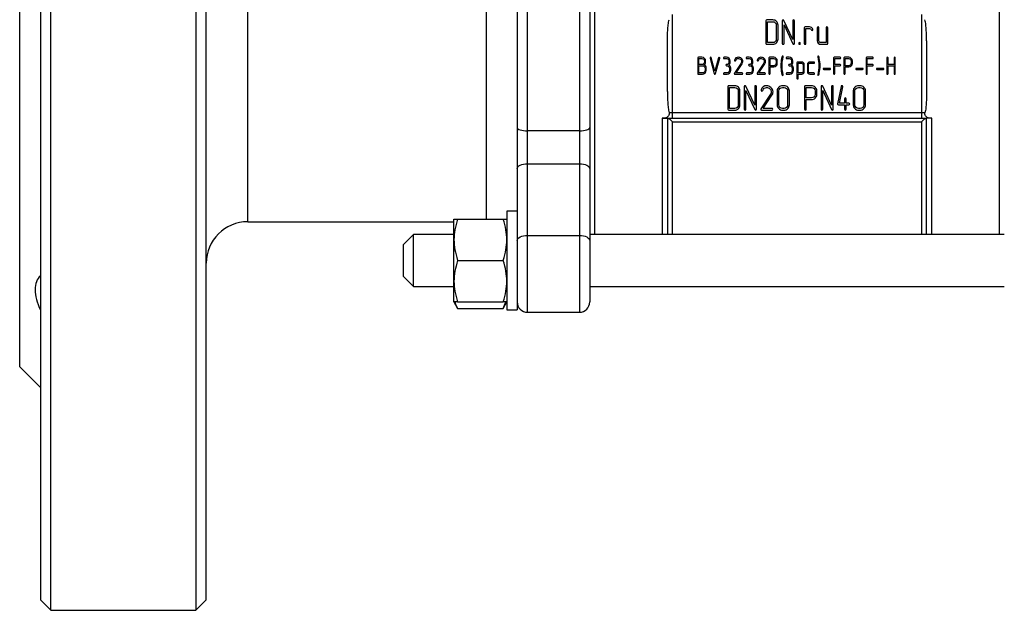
# Model space of a CAD drawing. Header units: millimetres. Extents: x -75 to 132, y -53 to 62.
# Tile 1 of 3: x -75 to 20, y -53 to 4. Entities that reach past the tile are written whole.
import ezdxf

# ---------------------------------------------------------------- set-up
doc = ezdxf.new("R2010")
doc.units = ezdxf.units.MM

msp = doc.modelspace()

# ---------------------------------------------------------------- linework, layer by layer
at = {"color": 7, "linetype": 'Continuous', "lineweight": 25}
for p, q in [((-72, -52.5), (-72, 52.5)), ((-58, 52.5), (-58, -52.5)), ((-73, 51.5), (-73, -51.5)), ((-57, -51.5), (-57, 51.5)), ((-75, -29), (-75, 29)), ((-27, 23.488), (-27, -23.488)), ((-26, -23.738), (-26, 23.738)), ((-21, 23.738), (-21, -23.738)), ((-20, 22.738), (-20, -22.738)), ((-30, 14.12), (-30, -14.738)), ((-12, -5), (-12, 5)), ((12, 5), (12, -5)), ((-3.008, 4.391), (-3.008, 2.206)), ((-2.336, 4.475), (-2.924, 4.475)), ((-2.842, 4.308), (-2.336, 4.308)), ((-2.842, 2.289), (-2.842, 4.308)), ((-1.998, 3.971), (-1.998, 2.626)), ((-1.831, 2.627), (-1.831, 3.971)), ((-1.421, 4.391), (-1.421, 2.206)), ((-0.41, 2.588), (-1.262, 4.426)), ((-1.254, 2.206), (-1.254, 4.009)), ((-1.254, 4.009), (-0.402, 2.171)), ((-0.41, 4.391), (-0.41, 2.588)), ((-0.243, 2.206), (-0.243, 4.391)), ((1.201, 3.803), (0.782, 3.803)), ((0.698, 3.719), (0.698, 2.206)), ((0.865, 3.636), (1.201, 3.636)), ((0.865, 2.207), (0.865, 3.636)), ((1.953, 3.719), (1.953, 2.459)), ((2.119, 2.457), (2.119, 3.719)), ((2.797, 3.719), (2.797, 2.289)), ((2.963, 2.206), (2.963, 3.719)), ((-12.5, -2.445), (-12.5, 2.445)), ((-2.924, 2.122), (-2.336, 2.122)), ((-2.336, 2.289), (-2.842, 2.289)), ((2.797, 2.289), (2.289, 2.289)), ((2.29, 2.122), (2.879, 2.122)), ((12.5, 2.445), (12.5, -2.445)), ((-9.575, 0.812), (-9.575, -0.699)), ((-9.168, 0.87), (-9.517, 0.87)), ((-9.459, 0.171), (-9.459, 0.754)), ((-9.459, 0.754), (-9.168, 0.754)), ((-9.168, 0.171), (-9.459, 0.171)), ((-9.459, -0.641), (-9.459, 0.055)), ((-8.935, 0.521), (-8.935, 0.405)), ((-8.819, 0.405), (-8.819, 0.521)), ((-8.385, 0.794), (-7.978, -0.705)), ((-7.922, -0.468), (-8.273, 0.824)), ((-7.571, 0.824), (-7.922, -0.468)), ((-7.866, -0.705), (-7.459, 0.794)), ((-6.808, 0.87), (-7.041, 0.87)), ((-7.041, 0.754), (-6.808, 0.754)), ((-6.807, 0.058), (-6.749, 0.058)), ((-6.575, 0.522), (-6.575, 0.406)), ((-6.458, 0.406), (-6.458, 0.522)), ((-5.401, 0.302), (-6.043, -0.666)), ((-5.884, -0.641), (-5.304, 0.235)), ((-4.617, 0.87), (-4.85, 0.87)), ((-4.85, 0.754), (-4.617, 0.754)), ((-4.617, 0.058), (-4.559, 0.058)), ((-4.384, 0.522), (-4.384, 0.406)), ((-4.268, 0.406), (-4.268, 0.522)), ((-3.21, 0.302), (-3.852, -0.666)), ((-3.693, -0.641), (-3.113, 0.235)), ((-2.717, 0.812), (-2.717, -0.699)), ((-2.252, 0.87), (-2.659, 0.87)), ((-2.601, 0.058), (-2.601, 0.754)), ((-2.601, 0.754), (-2.252, 0.754)), ((-2.252, 0.058), (-2.601, 0.058)), ((-2.019, 0.522), (-2.019, 0.288)), ((-1.902, 0.288), (-1.902, 0.522)), ((-0.759, 0.87), (-0.992, 0.87)), ((-0.992, 0.754), (-0.759, 0.754)), ((-0.759, 0.058), (-0.701, 0.058)), ((-0.527, 0.522), (-0.527, 0.406)), ((-0.41, 0.406), (-0.41, 0.522)), ((-0.003, 0.346), (-0.003, -1.165)), ((0.464, 0.404), (0.056, 0.404)), ((0.114, 0.288), (0.464, 0.288)), ((0.114, -0.641), (0.114, 0.288)), ((0.579, 0.173), (0.579, -0.524)), ((0.696, -0.524), (0.696, 0.173)), ((0.997, 0.172), (0.997, -0.525)), ((1.114, -0.525), (1.114, 0.172)), ((1.637, 0.404), (1.23, 0.404)), ((1.23, 0.288), (1.637, 0.288)), ((3.522, 0.812), (3.522, -0.699)), ((4.161, 0.87), (3.58, 0.87)), ((3.638, 0.171), (3.638, 0.754)), ((3.638, 0.754), (4.161, 0.754)), ((4.161, 0.171), (3.638, 0.171)), ((3.638, -0.699), (3.638, 0.055)), ((3.638, 0.055), (4.161, 0.055)), ((4.522, 0.812), (4.522, -0.699)), ((4.987, 0.87), (4.58, 0.87)), ((4.638, 0.754), (4.987, 0.754)), ((4.638, 0.058), (4.638, 0.754)), ((4.987, 0.058), (4.638, 0.058)), ((5.22, 0.522), (5.22, 0.288)), ((5.337, 0.288), (5.337, 0.522)), ((6.665, 0.812), (6.665, -0.699)), ((7.304, 0.87), (6.723, 0.87)), ((6.781, 0.754), (7.304, 0.754)), ((6.781, 0.171), (6.781, 0.754)), ((7.304, 0.171), (6.781, 0.171)), ((6.781, 0.055), (7.304, 0.055)), ((6.781, -0.699), (6.781, 0.055)), ((8.665, 0.812), (8.665, -0.699)), ((8.782, 0.171), (8.782, 0.812)), ((9.364, 0.171), (8.782, 0.171)), ((8.782, -0.699), (8.782, 0.055)), ((8.782, 0.055), (9.364, 0.055)), ((9.364, 0.812), (9.364, 0.171)), ((9.364, 0.055), (9.364, -0.699)), ((9.48, -0.699), (9.48, 0.812)), ((-9.517, -0.757), (-9.11, -0.757)), ((-9.11, -0.641), (-9.459, -0.641)), ((-8.877, -0.176), (-8.877, -0.408)), ((-8.76, -0.409), (-8.76, -0.176)), ((-6.75, -0.641), (-7.041, -0.641)), ((-7.041, -0.757), (-6.75, -0.757)), ((-6.517, -0.175), (-6.517, -0.408)), ((-6.4, -0.408), (-6.4, -0.175)), ((-5.994, -0.757), (-5.295, -0.757)), ((-5.295, -0.641), (-5.884, -0.641)), ((-4.559, -0.641), (-4.85, -0.641)), ((-4.85, -0.757), (-4.559, -0.757)), ((-4.326, -0.175), (-4.326, -0.408)), ((-4.21, -0.408), (-4.21, -0.175)), ((-3.803, -0.757), (-3.104, -0.757)), ((-3.104, -0.641), (-3.693, -0.641)), ((-2.601, -0.059), (-2.252, -0.059)), ((-2.601, -0.699), (-2.601, -0.059)), ((-0.701, -0.641), (-0.992, -0.641)), ((-0.992, -0.757), (-0.701, -0.757)), ((-0.468, -0.175), (-0.468, -0.408)), ((-0.352, -0.408), (-0.352, -0.175)), ((0.464, -0.641), (0.114, -0.641)), ((0.114, -0.757), (0.464, -0.757)), ((0.114, -1.165), (0.114, -0.757)), ((1.637, -0.641), (1.23, -0.641)), ((1.23, -0.757), (1.637, -0.757)), ((3.185, -0.196), (2.572, -0.196)), ((2.572, -0.3), (3.185, -0.3)), ((4.638, -0.059), (4.987, -0.059)), ((4.638, -0.699), (4.638, -0.059)), ((6.329, -0.196), (5.716, -0.196)), ((5.716, -0.3), (6.329, -0.3)), ((8.329, -0.196), (7.716, -0.196)), ((7.716, -0.3), (8.329, -0.3)), ((-6.008, -1.874), (-6.595, -1.874)), ((-1.245, -1.874), (-1.413, -1.874)), ((1.401, -1.876), (0.813, -1.876)), ((6.097, -1.874), (5.929, -1.874)), ((-6.679, -1.958), (-6.679, -4.142)), ((-6.513, -2.04), (-6.007, -2.04)), ((-6.513, -4.059), (-6.513, -2.04)), ((-5.669, -2.377), (-5.669, -3.723)), ((-5.502, -3.722), (-5.502, -2.378)), ((-5.092, -1.958), (-5.092, -4.142)), ((-4.081, -3.761), (-4.933, -1.923)), ((-4.925, -4.142), (-4.925, -2.339)), ((-4.925, -2.339), (-4.073, -4.177)), ((-4.081, -1.958), (-4.081, -3.761)), ((-3.915, -4.142), (-3.915, -1.958)), ((-2.566, -2.701), (-3.489, -4.095)), ((-3.259, -4.059), (-2.426, -2.794)), ((-1.917, -2.378), (-1.917, -3.722)), ((-1.75, -3.723), (-1.75, -2.377)), ((-1.413, -2.04), (-1.245, -2.04)), ((-0.906, -2.377), (-0.906, -3.723)), ((-0.74, -3.722), (-0.74, -2.378)), ((0.729, -1.96), (0.729, -4.139)), ((0.896, -2.043), (1.401, -2.043)), ((0.896, -3.049), (0.896, -2.043)), ((1.74, -2.378), (1.74, -2.716)), ((1.906, -2.715), (1.906, -2.378)), ((2.316, -1.958), (2.316, -4.142)), ((3.327, -3.761), (2.475, -1.923)), ((2.483, -2.339), (3.335, -4.177)), ((2.483, -4.142), (2.483, -2.339)), ((3.327, -1.958), (3.327, -3.761)), ((3.494, -4.142), (3.494, -1.958)), ((4.244, -1.941), (3.908, -3.62)), ((4.093, -3.554), (4.409, -1.975)), ((5.425, -2.378), (5.425, -3.722)), ((5.592, -3.723), (5.592, -2.377)), ((5.929, -2.04), (6.097, -2.04)), ((6.436, -2.377), (6.436, -3.723)), ((6.603, -3.722), (6.603, -2.378)), ((1.401, -3.049), (0.896, -3.049)), ((0.896, -3.215), (1.4, -3.215)), ((0.896, -4.139), (0.896, -3.215)), ((3.991, -3.721), (4.579, -3.723)), ((4.579, -3.554), (4.093, -3.554)), ((4.579, -3.132), (4.579, -3.554)), ((4.579, -3.723), (4.579, -4.142)), ((4.745, -3.554), (4.745, -3.132)), ((4.999, -3.554), (4.745, -3.554)), ((4.745, -3.723), (4.999, -3.721)), ((4.745, -4.142), (4.745, -3.723)), ((12.344, -4.5), (-12.344, -4.5)), ((-6.595, -4.226), (-6.008, -4.226)), ((-6.007, -4.059), (-6.513, -4.059)), ((-3.417, -4.226), (-2.414, -4.226)), ((-2.414, -4.059), (-3.259, -4.059)), ((-1.245, -4.059), (-1.413, -4.059)), ((-1.413, -4.226), (-1.245, -4.226)), ((6.097, -4.059), (5.929, -4.059)), ((5.929, -4.226), (6.097, -4.226)), ((-12.863, -5), (-13, -5)), ((-12.521, -5), (12.521, -5)), ((-12.5, -5), (-12.5, -16.238)), ((-12, -5.359), (12, -5.359)), ((12.5, -16.238), (12.5, -5)), ((13, -5), (12.863, -5)), ((-21, -6.225), (-26, -6.225)), ((-26, -9.399), (-21, -9.399)), ((-27, -13.988), (-28, -13.988)), ((-28, -13.988), (-28, -23.488)), ((-53, -15), (-33.1, -15)), ((-33.1, -22.738), (-33.1, -14.738)), ((-32.743, -14.738), (-28.357, -14.738)), ((-37, -16.238), (-38, -17.238)), ((-33.1, -16.238), (-37, -16.238)), ((-37, -21.238), (-37, -16.238)), ((-26, -16.327), (-21, -16.327)), ((20, -16.238), (-20, -16.238)), ((-38, -17.238), (-38, -20.238)), ((-32.743, -18.738), (-28.357, -18.738)), ((-38, -20.238), (-37, -21.238)), ((-37, -21.238), (-33.1, -21.238)), ((-20, -21.238), (20, -21.238)), ((-33.1, -22.738), (-32.743, -23.357)), ((-32.743, -22.738), (-28.357, -22.738)), ((-28.357, -23.357), (-28, -22.738)), ((-28.357, -23.357), (-28.088, -22.738)), ((-32.743, -23.357), (-28.357, -23.357)), ((-28, -23.488), (-27, -23.488)), ((-26, -23.738), (-21, -23.738)), ((-75, -29), (-73, -31)), ((-73, -51.5), (-72, -52.5)), ((-58, -52.5), (-57, -51.5)), ((-72, -52.5), (-58, -52.5))]:
    msp.add_line(p, q, dxfattribs=at)
at = {"color": 1, "linetype": 'Continuous', "lineweight": 25}
for p, q in [((-19.5, -16.238), (-19.5, 16.238)), ((19.5, 16.238), (19.5, -16.238)), ((-53, -15), (-53, 15)), ((-13, -5), (-13, -16.238)), ((-12, -16.238), (-12, -5.359)), ((12, -5.359), (12, -16.238)), ((13, -16.238), (13, -5))]:
    msp.add_line(p, q, dxfattribs=at)
at = {"color": 7, "linetype": 'Continuous', "lineweight": 25, "flags": 128}
for points in [[(-27, -5.914), (-26.981, -5.974), (-26.924, -6.033), (-26.831, -6.086), (-26.707, -6.134), (-26.556, -6.172), (-26.383, -6.201), (-26.195, -6.219), (-26, -6.225)], [(-21, -6.225), (-20.805, -6.219), (-20.617, -6.201), (-20.444, -6.172), (-20.293, -6.134), (-20.169, -6.086), (-20.076, -6.033), (-20.019, -5.974), (-20, -5.914)], [(-27, -9.881), (-26.981, -9.787), (-26.924, -9.697), (-26.831, -9.613), (-26.707, -9.54), (-26.556, -9.48), (-26.383, -9.436), (-26.195, -9.408), (-26, -9.399)], [(-21, -9.399), (-20.805, -9.408), (-20.617, -9.436), (-20.444, -9.48), (-20.293, -9.54), (-20.169, -9.613), (-20.076, -9.697), (-20.019, -9.787), (-20, -9.881)], [(-27, -16.809), (-26.981, -16.715), (-26.924, -16.624), (-26.831, -16.541), (-26.707, -16.468), (-26.556, -16.408), (-26.383, -16.363), (-26.195, -16.336), (-26, -16.327)], [(-21, -16.327), (-20.805, -16.336), (-20.617, -16.363), (-20.444, -16.408), (-20.293, -16.468), (-20.169, -16.541), (-20.076, -16.624), (-20.019, -16.715), (-20, -16.809)]]:
    msp.add_lwpolyline(points, dxfattribs=at)
at = {"color": 7, "linetype": 'Continuous', "lineweight": 25}
for centre, radius, start, end in [((-53, -19), 4, 90, 180), ((-26, -22.738), 1, 180, 270), ((-21, -22.738), 1, 270, 0)]:
    msp.add_arc(centre, radius, start, end, dxfattribs=at)
for points, knots in [([(-12.5, 2.445), (-12.5, 2.803), (-12.495, 3.158), (-12.464, 3.673), (-12.45, 3.84), (-12.41, 4.167), (-12.386, 4.33), (-12.344, 4.5)], [0, 0, 0, 0, 0.5, 0.5, 0.75, 0.75, 1, 1, 1, 1]), ([(12.5, 2.445), (12.5, 2.804), (12.495, 3.158), (12.464, 3.673), (12.45, 3.84), (12.411, 4.165), (12.386, 4.327), (12.344, 4.5)], [0, 0, 0, 0, 0.5, 0.5, 0.75, 0.75, 1, 1, 1, 1]), ([(-12.5, -2.445), (-12.5, -2.804), (-12.495, -3.158), (-12.464, -3.673), (-12.45, -3.84), (-12.411, -4.165), (-12.386, -4.327), (-12.344, -4.5)], [0, 0, 0, 0, 0.5, 0.5, 0.75, 0.75, 1, 1, 1, 1]), ([(12.5, -2.445), (12.5, -2.803), (12.495, -3.158), (12.464, -3.673), (12.45, -3.84), (12.41, -4.167), (12.386, -4.33), (12.344, -4.5)], [0, 0, 0, 0, 0.5, 0.5, 0.75, 0.75, 1, 1, 1, 1]), ([(-12.344, -4.5), (-12.328, -4.566), (-12.33, -4.639), (-12.381, -4.767), (-12.427, -4.822), (-12.59, -4.954), (-12.733, -5), (-12.874, -5)], [0, 0, 0, 0, 0.25, 0.25, 0.5, 0.5, 1, 1, 1, 1]), ([(12.874, -5), (12.733, -5), (12.59, -4.954), (12.427, -4.822), (12.381, -4.767), (12.33, -4.639), (12.328, -4.567), (12.344, -4.5)], [0, 0, 0, 0, 0.5, 0.5, 0.75, 0.75, 1, 1, 1, 1]), ([(-13, -5), (-12.985, -5), (-12.959, -5), (-12.925, -5), (-12.906, -5), (-12.897, -5)], [0, 0, 0, 0, 0.445771, 0.737788, 1, 1, 1, 1]), ([(-12.863, -5), (-12.823, -5), (-12.779, -4.997), (-12.695, -4.992), (-12.657, -4.99), (-12.596, -4.992), (-12.576, -4.995), (-12.543, -4.998), (-12.531, -5), (-12.521, -5)], [0, 0, 0, 0, 0.25, 0.25, 0.5, 0.5, 0.75, 0.75, 1, 1, 1, 1]), ([(-12.481, -5), (-12.446, -5), (-12.368, -5.049), (-12.194, -5.183), (-12.097, -5.267), (-12, -5.359)], [0, 0, 0, 0, 0.5, 0.5, 1, 1, 1, 1]), ([(12, -5.359), (12.096, -5.268), (12.194, -5.183), (12.368, -5.049), (12.446, -5), (12.481, -5)], [0, 0, 0, 0, 0.5, 0.5, 1, 1, 1, 1]), ([(12.863, -5), (12.825, -5), (12.784, -4.997), (12.706, -4.993), (12.665, -4.99), (12.601, -4.992), (12.578, -4.994), (12.543, -4.998), (12.53, -5), (12.521, -5)], [0, 0, 0, 0, 0.25, 0.25, 0.5, 0.5, 0.75, 0.75, 1, 1, 1, 1]), ([(13, -5), (12.985, -5), (12.959, -5), (12.926, -5), (12.908, -5), (12.9, -5)], [0, 0, 0, 0, 0.457193, 0.758841, 1, 1, 1, 1]), ([(-32.743, -14.738), (-32.866, -15.108), (-32.954, -15.448), (-33.071, -16.102), (-33.1, -16.417), (-33.1, -16.738)], [0, 0, 0, 0, 0.5, 0.5, 1, 1, 1, 1]), ([(-33.1, -14.738), (-33.1, -14.738), (-33.071, -14.738), (-32.954, -14.738), (-32.866, -14.738), (-32.743, -14.738)], [0, 0, 0, 0, 0.5, 0.5, 1, 1, 1, 1]), ([(-28, -16.738), (-28, -16.417), (-28.029, -16.102), (-28.146, -15.448), (-28.234, -15.109), (-28.357, -14.738)], [0, 0, 0, 0, 0.5, 0.5, 1, 1, 1, 1]), ([(-28.357, -14.738), (-28.234, -14.738), (-28.146, -14.738), (-28.029, -14.738), (-28, -14.738), (-28, -14.738)], [0, 0, 0, 0, 0.5, 0.5, 1, 1, 1, 1]), ([(-33.1, -16.738), (-33.1, -17.06), (-33.071, -17.375), (-32.954, -18.029), (-32.866, -18.368), (-32.743, -18.738)], [0, 0, 0, 0, 0.5, 0.5, 1, 1, 1, 1]), ([(-28.357, -18.738), (-28.234, -18.368), (-28.146, -18.029), (-28.029, -17.375), (-28, -17.06), (-28, -16.738)], [0, 0, 0, 0, 0.5, 0.5, 1, 1, 1, 1]), ([(-32.743, -18.738), (-32.866, -19.108), (-32.954, -19.448), (-33.071, -20.102), (-33.1, -20.417), (-33.1, -20.738)], [0, 0, 0, 0, 0.5, 0.5, 1, 1, 1, 1]), ([(-28, -20.738), (-28, -20.417), (-28.029, -20.102), (-28.146, -19.448), (-28.234, -19.109), (-28.357, -18.738)], [0, 0, 0, 0, 0.5, 0.5, 1, 1, 1, 1]), ([(-73, -20.188), (-73.161, -20.356), (-73.287, -20.557), (-73.457, -21.021), (-73.5, -21.283), (-73.5, -21.851), (-73.457, -22.161), (-73.287, -22.824), (-73.16, -23.172), (-73, -23.526)], [0, 0, 0, 0, 0.25, 0.25, 0.5, 0.5, 0.75, 0.75, 1, 1, 1, 1]), ([(-33.1, -20.738), (-33.1, -21.06), (-33.071, -21.375), (-32.954, -22.029), (-32.866, -22.368), (-32.743, -22.738)], [0, 0, 0, 0, 0.5, 0.5, 1, 1, 1, 1]), ([(-28.357, -22.738), (-28.234, -22.368), (-28.146, -22.029), (-28.029, -21.375), (-28, -21.06), (-28, -20.738)], [0, 0, 0, 0, 0.5, 0.5, 1, 1, 1, 1]), ([(-32.743, -22.738), (-32.866, -22.738), (-32.954, -22.738), (-33.071, -22.738), (-33.1, -22.738), (-33.1, -22.738)], [0, 0, 0, 0, 0.5, 0.5, 1, 1, 1, 1]), ([(-33.006, -22.738), (-33.001, -22.768), (-32.968, -22.979), (-32.847, -23.182), (-32.743, -23.357)], [0, 0, 0, 0, 0.140403, 1, 1, 1, 1]), ([(-28, -22.738), (-28, -22.738), (-28.029, -22.738), (-28.146, -22.738), (-28.234, -22.738), (-28.357, -22.738)], [0, 0, 0, 0, 0.5, 0.5, 1, 1, 1, 1])]:
    msp.add_open_spline(points, degree=3, knots=knots, dxfattribs=at)
for points in [[(-2.924, 4.475), (-2.98, 4.475), (-3.008, 4.447), (-3.008, 4.391)], [(-1.979, 4.328), (-2.077, 4.426), (-2.196, 4.475), (-2.336, 4.475)], [(-2.336, 4.308), (-2.243, 4.308), (-2.163, 4.275), (-2.097, 4.21)], [(-2.097, 4.21), (-2.031, 4.144), (-1.998, 4.065), (-1.998, 3.971)], [(-1.831, 3.971), (-1.831, 4.111), (-1.88, 4.23), (-1.979, 4.328)], [(-1.339, 4.475), (-1.394, 4.475), (-1.421, 4.447), (-1.421, 4.391)], [(-1.262, 4.426), (-1.277, 4.458), (-1.302, 4.475), (-1.339, 4.475)], [(-0.327, 4.475), (-0.382, 4.475), (-0.41, 4.447), (-0.41, 4.391)], [(-0.243, 4.391), (-0.243, 4.447), (-0.271, 4.475), (-0.327, 4.475)], [(0.782, 3.803), (0.726, 3.803), (0.698, 3.775), (0.698, 3.719)], [(1.403, 3.738), (1.341, 3.781), (1.274, 3.803), (1.201, 3.803)], [(2.036, 3.803), (1.98, 3.803), (1.953, 3.775), (1.953, 3.719)], [(2.119, 3.719), (2.119, 3.775), (2.092, 3.803), (2.036, 3.803)], [(2.88, 3.803), (2.824, 3.803), (2.797, 3.775), (2.797, 3.719)], [(2.963, 3.719), (2.963, 3.775), (2.936, 3.803), (2.88, 3.803)], [(1.201, 3.636), (1.267, 3.636), (1.317, 3.607), (1.351, 3.549)], [(1.351, 3.549), (1.386, 3.49), (1.417, 3.461), (1.446, 3.461)], [(1.529, 3.572), (1.507, 3.64), (1.466, 3.696), (1.403, 3.738)], [(1.446, 3.461), (1.505, 3.461), (1.534, 3.488), (1.534, 3.542)], [(1.534, 3.542), (1.534, 3.552), (1.532, 3.562), (1.529, 3.572)], [(-3.008, 2.206), (-3.008, 2.15), (-2.98, 2.122), (-2.924, 2.122)], [(-2.097, 2.388), (-2.163, 2.322), (-2.243, 2.289), (-2.336, 2.289)], [(-2.336, 2.122), (-2.196, 2.122), (-2.077, 2.171), (-1.979, 2.269)], [(-1.998, 2.626), (-1.998, 2.533), (-2.031, 2.453), (-2.097, 2.388)], [(-1.979, 2.269), (-1.88, 2.368), (-1.831, 2.487), (-1.831, 2.627)], [(-1.421, 2.206), (-1.421, 2.15), (-1.393, 2.122), (-1.337, 2.122)], [(-1.337, 2.122), (-1.282, 2.122), (-1.254, 2.15), (-1.254, 2.206)], [(-0.402, 2.171), (-0.387, 2.139), (-0.362, 2.122), (-0.327, 2.122)], [(-0.327, 2.122), (-0.271, 2.122), (-0.243, 2.15), (-0.243, 2.206)], [(0.252, 2.289), (0.196, 2.289), (0.168, 2.261), (0.168, 2.206)], [(0.168, 2.206), (0.168, 2.15), (0.196, 2.122), (0.252, 2.122)], [(0.336, 2.206), (0.336, 2.261), (0.308, 2.289), (0.252, 2.289)], [(0.252, 2.122), (0.308, 2.122), (0.336, 2.15), (0.336, 2.206)], [(0.698, 2.206), (0.698, 2.15), (0.726, 2.122), (0.782, 2.122)], [(0.782, 2.122), (0.837, 2.122), (0.865, 2.151), (0.865, 2.207)], [(1.953, 2.459), (1.953, 2.366), (1.985, 2.286), (2.051, 2.221)], [(2.051, 2.221), (2.117, 2.155), (2.196, 2.122), (2.29, 2.122)], [(2.169, 2.339), (2.136, 2.372), (2.119, 2.411), (2.119, 2.457)], [(2.289, 2.289), (2.242, 2.289), (2.203, 2.306), (2.169, 2.339)], [(2.879, 2.122), (2.935, 2.122), (2.963, 2.15), (2.963, 2.206)], [(-1.39, 0.986), (-1.416, 0.986), (-1.434, 0.972), (-1.445, 0.943)], [(-1.331, 0.931), (-1.331, 0.968), (-1.351, 0.986), (-1.39, 0.986)], [(2.056, 0.986), (2.016, 0.986), (1.996, 0.968), (1.996, 0.931)], [(2.11, 0.943), (2.099, 0.972), (2.081, 0.986), (2.056, 0.986)], [(-9.517, 0.87), (-9.556, 0.87), (-9.575, 0.851), (-9.575, 0.812)], [(-9.459, 0.055), (-9.387, 0.054), (-9.271, 0.054), (-9.11, 0.055)], [(-8.921, 0.768), (-8.989, 0.836), (-9.072, 0.87), (-9.168, 0.87)], [(-9.168, 0.754), (-9.104, 0.754), (-9.049, 0.731), (-9.004, 0.685)], [(-9.004, 0.241), (-9.049, 0.194), (-9.104, 0.171), (-9.168, 0.171)], [(-9.11, 0.055), (-9.046, 0.055), (-8.991, 0.033), (-8.945, -0.012)], [(-9.004, 0.685), (-8.958, 0.639), (-8.935, 0.585), (-8.935, 0.521)], [(-8.935, 0.405), (-8.935, 0.341), (-8.958, 0.287), (-9.004, 0.241)], [(-8.95, 0.133), (-8.862, 0.204), (-8.819, 0.295), (-8.819, 0.405)], [(-8.812, 0.005), (-8.846, 0.061), (-8.892, 0.104), (-8.95, 0.133)], [(-8.819, 0.521), (-8.819, 0.617), (-8.853, 0.699), (-8.921, 0.768)], [(-8.76, -0.176), (-8.76, -0.111), (-8.777, -0.051), (-8.812, 0.005)], [(-8.328, 0.867), (-8.367, 0.867), (-8.387, 0.849), (-8.387, 0.812)], [(-8.387, 0.812), (-8.387, 0.806), (-8.386, 0.8), (-8.385, 0.794)], [(-8.273, 0.824), (-8.281, 0.853), (-8.299, 0.867), (-8.328, 0.867)], [(-7.516, 0.867), (-7.545, 0.867), (-7.563, 0.853), (-7.571, 0.824)], [(-7.457, 0.812), (-7.457, 0.849), (-7.477, 0.867), (-7.516, 0.867)], [(-7.459, 0.794), (-7.458, 0.8), (-7.457, 0.806), (-7.457, 0.812)], [(-7.041, 0.87), (-7.079, 0.87), (-7.099, 0.851), (-7.099, 0.812)], [(-7.099, 0.812), (-7.099, 0.773), (-7.079, 0.754), (-7.041, 0.754)], [(-6.807, 0.174), (-6.846, 0.174), (-6.866, 0.155), (-6.866, 0.116)], [(-6.866, 0.116), (-6.866, 0.077), (-6.846, 0.058), (-6.807, 0.058)], [(-6.56, 0.768), (-6.628, 0.836), (-6.711, 0.87), (-6.808, 0.87)], [(-6.808, 0.754), (-6.743, 0.754), (-6.688, 0.731), (-6.643, 0.686)], [(-6.643, 0.242), (-6.688, 0.197), (-6.743, 0.174), (-6.807, 0.174)], [(-6.749, 0.058), (-6.685, 0.058), (-6.63, 0.035), (-6.585, -0.01)], [(-6.643, 0.686), (-6.598, 0.641), (-6.575, 0.586), (-6.575, 0.522)], [(-6.575, 0.406), (-6.575, 0.342), (-6.598, 0.287), (-6.643, 0.242)], [(-6.588, 0.135), (-6.502, 0.204), (-6.458, 0.295), (-6.458, 0.406)], [(-6.451, 0.006), (-6.485, 0.061), (-6.53, 0.104), (-6.588, 0.135)], [(-6.458, 0.522), (-6.458, 0.619), (-6.492, 0.701), (-6.56, 0.768)], [(-6.4, -0.175), (-6.4, -0.11), (-6.417, -0.05), (-6.451, 0.006)], [(-6.03, 0.596), (-6.032, 0.589), (-6.033, 0.582), (-6.033, 0.575)], [(-6.033, 0.575), (-6.033, 0.537), (-6.012, 0.518), (-5.972, 0.518)], [(-5.666, 0.873), (-5.843, 0.873), (-5.964, 0.78), (-6.03, 0.596)], [(-5.972, 0.518), (-5.947, 0.518), (-5.93, 0.531), (-5.919, 0.557)], [(-5.919, 0.557), (-5.862, 0.69), (-5.775, 0.756), (-5.658, 0.756)], [(-5.363, 0.757), (-5.452, 0.834), (-5.553, 0.873), (-5.666, 0.873)], [(-5.658, 0.756), (-5.578, 0.756), (-5.506, 0.729), (-5.443, 0.675)], [(-5.443, 0.675), (-5.377, 0.618), (-5.345, 0.55), (-5.345, 0.471)], [(-5.345, 0.471), (-5.345, 0.414), (-5.363, 0.358), (-5.401, 0.302)], [(-5.226, 0.472), (-5.226, 0.583), (-5.272, 0.678), (-5.363, 0.757)], [(-5.304, 0.235), (-5.252, 0.313), (-5.226, 0.393), (-5.226, 0.472)], [(-4.85, 0.87), (-4.889, 0.87), (-4.908, 0.851), (-4.908, 0.812)], [(-4.908, 0.812), (-4.908, 0.773), (-4.889, 0.754), (-4.85, 0.754)], [(-4.617, 0.174), (-4.655, 0.174), (-4.675, 0.155), (-4.675, 0.116)], [(-4.675, 0.116), (-4.675, 0.077), (-4.655, 0.058), (-4.617, 0.058)], [(-4.37, 0.768), (-4.438, 0.836), (-4.52, 0.87), (-4.617, 0.87)], [(-4.617, 0.754), (-4.553, 0.754), (-4.498, 0.731), (-4.452, 0.686)], [(-4.452, 0.242), (-4.498, 0.197), (-4.552, 0.174), (-4.617, 0.174)], [(-4.559, 0.058), (-4.494, 0.058), (-4.439, 0.035), (-4.394, -0.01)], [(-4.452, 0.686), (-4.407, 0.641), (-4.384, 0.586), (-4.384, 0.522)], [(-4.384, 0.406), (-4.384, 0.342), (-4.407, 0.287), (-4.452, 0.242)], [(-4.397, 0.135), (-4.311, 0.204), (-4.268, 0.295), (-4.268, 0.406)], [(-4.26, 0.006), (-4.294, 0.061), (-4.34, 0.104), (-4.397, 0.135)], [(-4.268, 0.522), (-4.268, 0.619), (-4.302, 0.701), (-4.37, 0.768)], [(-4.21, -0.175), (-4.21, -0.11), (-4.226, -0.05), (-4.26, 0.006)], [(-3.839, 0.596), (-3.841, 0.589), (-3.842, 0.582), (-3.842, 0.575)], [(-3.842, 0.575), (-3.842, 0.537), (-3.821, 0.518), (-3.781, 0.518)], [(-3.476, 0.873), (-3.652, 0.873), (-3.774, 0.78), (-3.839, 0.596)], [(-3.781, 0.518), (-3.757, 0.518), (-3.739, 0.531), (-3.728, 0.557)], [(-3.728, 0.557), (-3.671, 0.69), (-3.584, 0.756), (-3.467, 0.756)], [(-3.173, 0.757), (-3.262, 0.834), (-3.363, 0.873), (-3.476, 0.873)], [(-3.467, 0.756), (-3.387, 0.756), (-3.315, 0.729), (-3.252, 0.675)], [(-3.252, 0.675), (-3.187, 0.618), (-3.154, 0.55), (-3.154, 0.471)], [(-3.154, 0.471), (-3.154, 0.414), (-3.173, 0.358), (-3.21, 0.302)], [(-3.035, 0.472), (-3.035, 0.583), (-3.081, 0.678), (-3.173, 0.757)], [(-3.113, 0.235), (-3.061, 0.313), (-3.035, 0.393), (-3.035, 0.472)], [(-2.659, 0.87), (-2.698, 0.87), (-2.717, 0.851), (-2.717, 0.812)], [(-2.005, 0.768), (-2.074, 0.836), (-2.156, 0.87), (-2.252, 0.87)], [(-2.252, 0.754), (-2.189, 0.754), (-2.134, 0.731), (-2.088, 0.685)], [(-2.088, 0.125), (-2.134, 0.08), (-2.189, 0.058), (-2.252, 0.058)], [(-2.252, -0.059), (-2.155, -0.059), (-2.073, -0.025), (-2.005, 0.043)], [(-2.088, 0.685), (-2.042, 0.64), (-2.019, 0.586), (-2.019, 0.522)], [(-2.019, 0.288), (-2.019, 0.224), (-2.042, 0.17), (-2.088, 0.125)], [(-1.902, 0.522), (-1.902, 0.618), (-1.937, 0.7), (-2.005, 0.768)], [(-2.005, 0.043), (-1.936, 0.11), (-1.902, 0.192), (-1.902, 0.288)], [(-1.486, 0.775), (-1.538, 0.539), (-1.564, 0.3), (-1.564, 0.059)], [(-1.564, 0.059), (-1.564, -0.184), (-1.538, -0.424), (-1.486, -0.661)], [(-1.445, 0.943), (-1.465, 0.871), (-1.479, 0.814), (-1.486, 0.775)], [(-1.447, 0.056), (-1.447, 0.335), (-1.409, 0.62), (-1.333, 0.913)], [(-1.333, -0.8), (-1.409, -0.507), (-1.447, -0.221), (-1.447, 0.056)], [(-1.333, 0.913), (-1.332, 0.919), (-1.331, 0.925), (-1.331, 0.931)], [(-0.992, 0.87), (-1.031, 0.87), (-1.05, 0.851), (-1.05, 0.812)], [(-1.05, 0.812), (-1.05, 0.773), (-1.031, 0.754), (-0.992, 0.754)], [(-0.759, 0.174), (-0.798, 0.174), (-0.817, 0.155), (-0.817, 0.116)], [(-0.817, 0.116), (-0.817, 0.077), (-0.798, 0.058), (-0.759, 0.058)], [(-0.512, 0.768), (-0.58, 0.836), (-0.662, 0.87), (-0.759, 0.87)], [(-0.759, 0.754), (-0.695, 0.754), (-0.64, 0.731), (-0.595, 0.686)], [(-0.595, 0.242), (-0.64, 0.197), (-0.695, 0.174), (-0.759, 0.174)], [(-0.701, 0.058), (-0.637, 0.058), (-0.582, 0.035), (-0.536, -0.01)], [(-0.595, 0.686), (-0.549, 0.641), (-0.527, 0.586), (-0.527, 0.522)], [(-0.527, 0.406), (-0.527, 0.342), (-0.549, 0.287), (-0.595, 0.242)], [(-0.539, 0.135), (-0.453, 0.204), (-0.41, 0.295), (-0.41, 0.406)], [(-0.403, 0.006), (-0.436, 0.061), (-0.482, 0.104), (-0.539, 0.135)], [(-0.41, 0.522), (-0.41, 0.619), (-0.444, 0.701), (-0.512, 0.768)], [(-0.352, -0.175), (-0.352, -0.11), (-0.369, -0.05), (-0.403, 0.006)], [(0.056, 0.404), (0.017, 0.404), (-0.003, 0.385), (-0.003, 0.346)], [(0.628, 0.336), (0.582, 0.382), (0.528, 0.404), (0.464, 0.404)], [(0.464, 0.288), (0.495, 0.288), (0.522, 0.276), (0.545, 0.254)], [(0.545, 0.254), (0.568, 0.231), (0.579, 0.204), (0.579, 0.173)], [(0.696, 0.173), (0.696, 0.237), (0.673, 0.291), (0.628, 0.336)], [(1.066, 0.336), (1.02, 0.29), (0.997, 0.235), (0.997, 0.172)], [(1.23, 0.404), (1.167, 0.404), (1.112, 0.381), (1.066, 0.336)], [(1.114, 0.172), (1.114, 0.204), (1.125, 0.231), (1.148, 0.254)], [(1.148, 0.254), (1.171, 0.276), (1.198, 0.288), (1.23, 0.288)], [(1.695, 0.346), (1.695, 0.385), (1.676, 0.404), (1.637, 0.404)], [(1.637, 0.288), (1.676, 0.288), (1.695, 0.307), (1.695, 0.346)], [(1.996, 0.931), (1.996, 0.925), (1.997, 0.919), (1.999, 0.913)], [(1.999, 0.913), (2.074, 0.62), (2.111, 0.335), (2.111, 0.056)], [(2.111, 0.056), (2.111, -0.222), (2.074, -0.507), (1.999, -0.8)], [(2.152, 0.775), (2.131, 0.869), (2.117, 0.925), (2.11, 0.943)], [(2.228, 0.056), (2.228, 0.299), (2.202, 0.538), (2.152, 0.775)], [(2.152, -0.661), (2.202, -0.425), (2.228, -0.185), (2.228, 0.056)], [(3.58, 0.87), (3.541, 0.87), (3.522, 0.851), (3.522, 0.812)], [(4.219, 0.812), (4.219, 0.851), (4.2, 0.87), (4.161, 0.87)], [(4.161, 0.754), (4.2, 0.754), (4.219, 0.773), (4.219, 0.812)], [(4.219, 0.113), (4.219, 0.152), (4.2, 0.171), (4.161, 0.171)], [(4.161, 0.055), (4.2, 0.055), (4.219, 0.074), (4.219, 0.113)], [(4.58, 0.87), (4.541, 0.87), (4.522, 0.851), (4.522, 0.812)], [(5.234, 0.768), (5.165, 0.836), (5.083, 0.87), (4.987, 0.87)], [(4.987, 0.754), (5.05, 0.754), (5.105, 0.731), (5.151, 0.685)], [(5.151, 0.125), (5.105, 0.08), (5.05, 0.058), (4.987, 0.058)], [(4.987, -0.059), (5.084, -0.059), (5.166, -0.025), (5.234, 0.043)], [(5.151, 0.685), (5.197, 0.64), (5.22, 0.586), (5.22, 0.522)], [(5.22, 0.288), (5.22, 0.224), (5.197, 0.17), (5.151, 0.125)], [(5.337, 0.522), (5.337, 0.618), (5.302, 0.7), (5.234, 0.768)], [(5.234, 0.043), (5.303, 0.11), (5.337, 0.192), (5.337, 0.288)], [(6.723, 0.87), (6.684, 0.87), (6.665, 0.851), (6.665, 0.812)], [(7.363, 0.812), (7.363, 0.851), (7.343, 0.87), (7.304, 0.87)], [(7.304, 0.754), (7.343, 0.754), (7.363, 0.773), (7.363, 0.812)], [(7.363, 0.113), (7.363, 0.152), (7.343, 0.171), (7.304, 0.171)], [(7.304, 0.055), (7.343, 0.055), (7.363, 0.074), (7.363, 0.113)], [(8.723, 0.87), (8.685, 0.87), (8.665, 0.851), (8.665, 0.812)], [(8.782, 0.812), (8.782, 0.851), (8.762, 0.87), (8.723, 0.87)], [(9.422, 0.87), (9.383, 0.87), (9.364, 0.851), (9.364, 0.812)], [(9.48, 0.812), (9.48, 0.851), (9.461, 0.87), (9.422, 0.87)], [(-9.575, -0.699), (-9.575, -0.738), (-9.556, -0.757), (-9.517, -0.757)], [(-8.945, -0.573), (-8.991, -0.618), (-9.046, -0.641), (-9.11, -0.641)], [(-9.11, -0.757), (-9.018, -0.757), (-8.937, -0.722), (-8.866, -0.651)], [(-8.945, -0.012), (-8.9, -0.057), (-8.877, -0.112), (-8.877, -0.176)], [(-8.877, -0.408), (-8.877, -0.473), (-8.9, -0.528), (-8.945, -0.573)], [(-8.866, -0.651), (-8.796, -0.581), (-8.76, -0.5), (-8.76, -0.409)], [(-7.978, -0.705), (-7.969, -0.74), (-7.95, -0.757), (-7.922, -0.757)], [(-7.922, -0.757), (-7.894, -0.757), (-7.876, -0.74), (-7.866, -0.705)], [(-7.041, -0.641), (-7.079, -0.641), (-7.099, -0.66), (-7.099, -0.699)], [(-7.099, -0.699), (-7.099, -0.738), (-7.079, -0.757), (-7.041, -0.757)], [(-6.585, -0.573), (-6.63, -0.618), (-6.685, -0.641), (-6.75, -0.641)], [(-6.75, -0.757), (-6.653, -0.757), (-6.57, -0.723), (-6.502, -0.655)], [(-6.585, -0.01), (-6.539, -0.056), (-6.517, -0.111), (-6.517, -0.175)], [(-6.517, -0.408), (-6.517, -0.472), (-6.539, -0.527), (-6.585, -0.573)], [(-6.502, -0.655), (-6.434, -0.587), (-6.4, -0.505), (-6.4, -0.408)], [(-6.043, -0.666), (-6.048, -0.675), (-6.051, -0.685), (-6.051, -0.695)], [(-6.051, -0.695), (-6.051, -0.737), (-6.032, -0.757), (-5.994, -0.757)], [(-5.236, -0.699), (-5.236, -0.66), (-5.256, -0.641), (-5.295, -0.641)], [(-5.295, -0.757), (-5.256, -0.757), (-5.236, -0.738), (-5.236, -0.699)], [(-4.85, -0.641), (-4.889, -0.641), (-4.908, -0.66), (-4.908, -0.699)], [(-4.908, -0.699), (-4.908, -0.738), (-4.889, -0.757), (-4.85, -0.757)], [(-4.394, -0.573), (-4.439, -0.618), (-4.494, -0.641), (-4.559, -0.641)], [(-4.559, -0.757), (-4.462, -0.757), (-4.379, -0.723), (-4.311, -0.655)], [(-4.394, -0.01), (-4.349, -0.056), (-4.326, -0.111), (-4.326, -0.175)], [(-4.326, -0.408), (-4.326, -0.472), (-4.349, -0.527), (-4.394, -0.573)], [(-4.311, -0.655), (-4.243, -0.587), (-4.21, -0.505), (-4.21, -0.408)], [(-3.852, -0.666), (-3.858, -0.675), (-3.86, -0.685), (-3.86, -0.695)], [(-3.86, -0.695), (-3.86, -0.737), (-3.841, -0.757), (-3.803, -0.757)], [(-3.045, -0.699), (-3.045, -0.66), (-3.065, -0.641), (-3.104, -0.641)], [(-3.104, -0.757), (-3.065, -0.757), (-3.045, -0.738), (-3.045, -0.699)], [(-2.717, -0.699), (-2.717, -0.738), (-2.698, -0.757), (-2.659, -0.757)], [(-2.659, -0.757), (-2.62, -0.757), (-2.601, -0.738), (-2.601, -0.699)], [(-1.486, -0.661), (-1.466, -0.755), (-1.452, -0.812), (-1.445, -0.831)], [(-1.445, -0.831), (-1.434, -0.859), (-1.416, -0.874), (-1.39, -0.874)], [(-1.39, -0.874), (-1.351, -0.874), (-1.331, -0.855), (-1.331, -0.818)], [(-1.331, -0.818), (-1.331, -0.812), (-1.332, -0.807), (-1.333, -0.8)], [(-0.992, -0.641), (-1.031, -0.641), (-1.05, -0.66), (-1.05, -0.699)], [(-1.05, -0.699), (-1.05, -0.738), (-1.031, -0.757), (-0.992, -0.757)], [(-0.536, -0.573), (-0.582, -0.618), (-0.637, -0.641), (-0.701, -0.641)], [(-0.701, -0.757), (-0.604, -0.757), (-0.522, -0.723), (-0.454, -0.655)], [(-0.536, -0.01), (-0.491, -0.056), (-0.468, -0.111), (-0.468, -0.175)], [(-0.468, -0.408), (-0.468, -0.472), (-0.491, -0.527), (-0.536, -0.573)], [(-0.454, -0.655), (-0.386, -0.587), (-0.352, -0.505), (-0.352, -0.408)], [(0.546, -0.606), (0.523, -0.629), (0.496, -0.641), (0.464, -0.641)], [(0.464, -0.757), (0.528, -0.757), (0.582, -0.734), (0.628, -0.688)], [(0.579, -0.524), (0.579, -0.555), (0.568, -0.583), (0.546, -0.606)], [(0.628, -0.688), (0.673, -0.642), (0.696, -0.587), (0.696, -0.524)], [(0.997, -0.525), (0.997, -0.589), (1.02, -0.644), (1.066, -0.689)], [(1.066, -0.689), (1.111, -0.735), (1.166, -0.757), (1.23, -0.757)], [(1.148, -0.607), (1.125, -0.584), (1.114, -0.556), (1.114, -0.525)], [(1.23, -0.641), (1.198, -0.641), (1.171, -0.629), (1.148, -0.607)], [(1.695, -0.699), (1.695, -0.66), (1.676, -0.641), (1.637, -0.641)], [(1.637, -0.757), (1.676, -0.757), (1.695, -0.738), (1.695, -0.699)], [(1.999, -0.8), (1.997, -0.807), (1.996, -0.812), (1.996, -0.818)], [(1.996, -0.818), (1.996, -0.855), (2.016, -0.874), (2.056, -0.874)], [(2.056, -0.874), (2.081, -0.874), (2.099, -0.859), (2.11, -0.831)], [(2.11, -0.831), (2.13, -0.758), (2.144, -0.701), (2.152, -0.661)], [(2.572, -0.196), (2.538, -0.196), (2.521, -0.214), (2.521, -0.248)], [(2.521, -0.248), (2.521, -0.282), (2.538, -0.3), (2.572, -0.3)], [(3.236, -0.248), (3.236, -0.214), (3.219, -0.196), (3.185, -0.196)], [(3.185, -0.3), (3.219, -0.3), (3.236, -0.282), (3.236, -0.248)], [(3.522, -0.699), (3.522, -0.738), (3.541, -0.757), (3.58, -0.757)], [(3.58, -0.757), (3.619, -0.757), (3.638, -0.738), (3.638, -0.699)], [(4.522, -0.699), (4.522, -0.738), (4.541, -0.757), (4.58, -0.757)], [(4.58, -0.757), (4.619, -0.757), (4.638, -0.738), (4.638, -0.699)], [(5.716, -0.196), (5.682, -0.196), (5.665, -0.214), (5.665, -0.248)], [(5.665, -0.248), (5.665, -0.282), (5.682, -0.3), (5.716, -0.3)], [(6.38, -0.248), (6.38, -0.214), (6.363, -0.196), (6.329, -0.196)], [(6.329, -0.3), (6.363, -0.3), (6.38, -0.282), (6.38, -0.248)], [(6.665, -0.699), (6.665, -0.738), (6.684, -0.757), (6.723, -0.757)], [(6.723, -0.757), (6.762, -0.757), (6.781, -0.738), (6.781, -0.699)], [(7.716, -0.196), (7.682, -0.196), (7.665, -0.214), (7.665, -0.248)], [(7.665, -0.248), (7.665, -0.282), (7.682, -0.3), (7.716, -0.3)], [(8.38, -0.248), (8.38, -0.214), (8.363, -0.196), (8.329, -0.196)], [(8.329, -0.3), (8.363, -0.3), (8.38, -0.282), (8.38, -0.248)], [(8.665, -0.699), (8.665, -0.738), (8.685, -0.757), (8.723, -0.757)], [(8.723, -0.757), (8.762, -0.757), (8.782, -0.738), (8.782, -0.699)], [(9.364, -0.699), (9.364, -0.738), (9.383, -0.757), (9.422, -0.757)], [(9.422, -0.757), (9.461, -0.757), (9.48, -0.738), (9.48, -0.699)], [(-6.595, -1.874), (-6.651, -1.874), (-6.679, -1.902), (-6.679, -1.958)], [(-5.65, -2.021), (-5.748, -1.923), (-5.868, -1.874), (-6.008, -1.874)], [(-5.01, -1.874), (-5.065, -1.874), (-5.092, -1.902), (-5.092, -1.958)], [(-4.933, -1.923), (-4.948, -1.89), (-4.973, -1.874), (-5.01, -1.874)], [(-3.998, -1.874), (-4.053, -1.874), (-4.081, -1.902), (-4.081, -1.958)], [(-3.915, -1.958), (-3.915, -1.902), (-3.942, -1.874), (-3.998, -1.874)], [(-2.946, -1.874), (-3.2, -1.874), (-3.373, -2.007), (-3.467, -2.272)], [(-2.512, -2.04), (-2.639, -1.929), (-2.784, -1.874), (-2.946, -1.874)], [(-1.413, -1.874), (-1.552, -1.874), (-1.671, -1.923), (-1.769, -2.022)], [(-0.887, -2.021), (-0.986, -1.923), (-1.105, -1.874), (-1.245, -1.874)], [(-0.003, -1.165), (-0.003, -1.204), (0.017, -1.223), (0.056, -1.223)], [(0.056, -1.223), (0.094, -1.223), (0.114, -1.203), (0.114, -1.165)], [(0.813, -1.876), (0.757, -1.876), (0.729, -1.904), (0.729, -1.96)], [(1.758, -2.023), (1.659, -1.925), (1.54, -1.876), (1.401, -1.876)], [(2.398, -1.874), (2.344, -1.874), (2.316, -1.902), (2.316, -1.958)], [(2.475, -1.923), (2.461, -1.89), (2.435, -1.874), (2.398, -1.874)], [(3.41, -1.874), (3.355, -1.874), (3.327, -1.902), (3.327, -1.958)], [(3.494, -1.958), (3.494, -1.902), (3.466, -1.874), (3.41, -1.874)], [(4.325, -1.874), (4.28, -1.874), (4.253, -1.896), (4.244, -1.941)], [(4.411, -1.954), (4.411, -1.901), (4.382, -1.874), (4.325, -1.874)], [(5.929, -1.874), (5.79, -1.874), (5.672, -1.923), (5.573, -2.022)], [(6.455, -2.021), (6.356, -1.923), (6.237, -1.874), (6.097, -1.874)], [(-6.007, -2.04), (-5.914, -2.04), (-5.834, -2.073), (-5.768, -2.139)], [(-5.768, -2.139), (-5.702, -2.204), (-5.669, -2.284), (-5.669, -2.377)], [(-5.502, -2.378), (-5.502, -2.238), (-5.551, -2.119), (-5.65, -2.021)], [(-3.467, -2.272), (-3.471, -2.282), (-3.473, -2.292), (-3.473, -2.302)], [(-3.473, -2.302), (-3.473, -2.357), (-3.444, -2.384), (-3.386, -2.384)], [(-3.386, -2.384), (-3.352, -2.384), (-3.327, -2.366), (-3.311, -2.329)], [(-3.311, -2.329), (-3.229, -2.14), (-3.104, -2.046), (-2.936, -2.046)], [(-2.936, -2.046), (-2.821, -2.046), (-2.718, -2.085), (-2.627, -2.163)], [(-2.627, -2.163), (-2.533, -2.245), (-2.486, -2.343), (-2.486, -2.458)], [(-2.486, -2.458), (-2.486, -2.539), (-2.513, -2.62), (-2.566, -2.701)], [(-2.314, -2.452), (-2.314, -2.293), (-2.38, -2.155), (-2.512, -2.04)], [(-2.426, -2.794), (-2.351, -2.681), (-2.314, -2.567), (-2.314, -2.452)], [(-1.769, -2.022), (-1.868, -2.12), (-1.917, -2.239), (-1.917, -2.378)], [(-1.75, -2.377), (-1.75, -2.285), (-1.717, -2.206), (-1.651, -2.14)], [(-1.651, -2.14), (-1.585, -2.074), (-1.505, -2.04), (-1.413, -2.04)], [(-1.245, -2.04), (-1.152, -2.04), (-1.072, -2.073), (-1.006, -2.139)], [(-1.006, -2.139), (-0.939, -2.204), (-0.906, -2.284), (-0.906, -2.377)], [(-0.74, -2.378), (-0.74, -2.238), (-0.789, -2.119), (-0.887, -2.021)], [(1.401, -2.043), (1.493, -2.043), (1.573, -2.076), (1.639, -2.141)], [(1.639, -2.141), (1.706, -2.207), (1.74, -2.286), (1.74, -2.378)], [(1.74, -2.716), (1.74, -2.808), (1.706, -2.886), (1.639, -2.951)], [(1.906, -2.378), (1.906, -2.239), (1.857, -2.121), (1.758, -2.023)], [(1.758, -3.069), (1.857, -2.972), (1.906, -2.854), (1.906, -2.715)], [(4.409, -1.975), (4.41, -1.968), (4.411, -1.961), (4.411, -1.954)], [(5.573, -2.022), (5.475, -2.12), (5.425, -2.239), (5.425, -2.378)], [(5.592, -2.377), (5.592, -2.285), (5.625, -2.206), (5.691, -2.14)], [(5.691, -2.14), (5.758, -2.074), (5.837, -2.04), (5.929, -2.04)], [(6.097, -2.04), (6.191, -2.04), (6.27, -2.073), (6.337, -2.139)], [(6.337, -2.139), (6.403, -2.204), (6.436, -2.284), (6.436, -2.377)], [(6.603, -2.378), (6.603, -2.238), (6.553, -2.119), (6.455, -2.021)], [(-5.669, -3.723), (-5.669, -3.816), (-5.702, -3.895), (-5.768, -3.961)], [(-5.65, -4.079), (-5.551, -3.981), (-5.502, -3.862), (-5.502, -3.722)], [(-1.917, -3.722), (-1.917, -3.861), (-1.868, -3.979), (-1.769, -4.078)], [(-1.651, -3.96), (-1.717, -3.894), (-1.75, -3.815), (-1.75, -3.723)], [(-0.906, -3.723), (-0.906, -3.816), (-0.939, -3.895), (-1.006, -3.961)], [(-0.887, -4.079), (-0.789, -3.981), (-0.74, -3.862), (-0.74, -3.722)], [(1.4, -3.215), (1.54, -3.215), (1.66, -3.167), (1.758, -3.069)], [(1.639, -2.951), (1.573, -3.016), (1.493, -3.049), (1.401, -3.049)], [(3.908, -3.62), (3.907, -3.627), (3.907, -3.633), (3.907, -3.64)], [(3.907, -3.64), (3.907, -3.694), (3.935, -3.721), (3.991, -3.721)], [(4.662, -3.048), (4.606, -3.048), (4.579, -3.076), (4.579, -3.132)], [(4.745, -3.132), (4.745, -3.076), (4.718, -3.048), (4.662, -3.048)], [(5.083, -3.639), (5.083, -3.582), (5.055, -3.554), (4.999, -3.554)], [(4.999, -3.721), (5.055, -3.721), (5.083, -3.693), (5.083, -3.639)], [(5.425, -3.722), (5.425, -3.861), (5.475, -3.979), (5.573, -4.078)], [(5.691, -3.96), (5.625, -3.894), (5.592, -3.815), (5.592, -3.723)], [(6.436, -3.723), (6.436, -3.816), (6.403, -3.895), (6.337, -3.961)], [(6.455, -4.079), (6.553, -3.981), (6.603, -3.862), (6.603, -3.722)], [(-6.679, -4.142), (-6.679, -4.198), (-6.651, -4.226), (-6.595, -4.226)], [(-6.008, -4.226), (-5.868, -4.226), (-5.748, -4.177), (-5.65, -4.079)], [(-5.768, -3.961), (-5.834, -4.026), (-5.914, -4.059), (-6.007, -4.059)], [(-5.092, -4.142), (-5.092, -4.198), (-5.064, -4.226), (-5.009, -4.226)], [(-5.009, -4.226), (-4.953, -4.226), (-4.925, -4.198), (-4.925, -4.142)], [(-4.073, -4.177), (-4.058, -4.21), (-4.033, -4.226), (-3.998, -4.226)], [(-3.998, -4.226), (-3.942, -4.226), (-3.915, -4.198), (-3.915, -4.142)], [(-3.489, -4.095), (-3.496, -4.107), (-3.499, -4.121), (-3.499, -4.137)], [(-3.499, -4.137), (-3.499, -4.196), (-3.472, -4.226), (-3.417, -4.226)], [(-2.33, -4.143), (-2.33, -4.087), (-2.358, -4.059), (-2.414, -4.059)], [(-2.414, -4.226), (-2.358, -4.226), (-2.33, -4.198), (-2.33, -4.143)], [(-1.769, -4.078), (-1.671, -4.177), (-1.552, -4.226), (-1.413, -4.226)], [(-1.413, -4.059), (-1.505, -4.059), (-1.585, -4.026), (-1.651, -3.96)], [(-1.006, -3.961), (-1.072, -4.026), (-1.152, -4.059), (-1.245, -4.059)], [(-1.245, -4.226), (-1.105, -4.226), (-0.986, -4.177), (-0.887, -4.079)], [(0.729, -4.139), (0.729, -4.195), (0.757, -4.223), (0.812, -4.223)], [(0.812, -4.223), (0.868, -4.223), (0.896, -4.195), (0.896, -4.139)], [(2.316, -4.142), (2.316, -4.198), (2.344, -4.226), (2.4, -4.226)], [(2.4, -4.226), (2.455, -4.226), (2.483, -4.198), (2.483, -4.142)], [(3.335, -4.177), (3.351, -4.21), (3.376, -4.226), (3.41, -4.226)], [(3.41, -4.226), (3.466, -4.226), (3.494, -4.198), (3.494, -4.142)], [(4.579, -4.142), (4.579, -4.198), (4.606, -4.226), (4.662, -4.226)], [(4.662, -4.226), (4.718, -4.226), (4.745, -4.198), (4.745, -4.142)], [(5.573, -4.078), (5.672, -4.177), (5.79, -4.226), (5.929, -4.226)], [(5.929, -4.059), (5.837, -4.059), (5.758, -4.026), (5.691, -3.96)], [(6.337, -3.961), (6.27, -4.026), (6.191, -4.059), (6.097, -4.059)], [(6.097, -4.226), (6.237, -4.226), (6.356, -4.177), (6.455, -4.079)], [(-12.521, -5), (-12.507, -5), (-12.5, -5), (-12.5, -5)]]:
    msp.add_open_spline(points, degree=3, dxfattribs=at)

doc.saveas('drawing.dxf')
